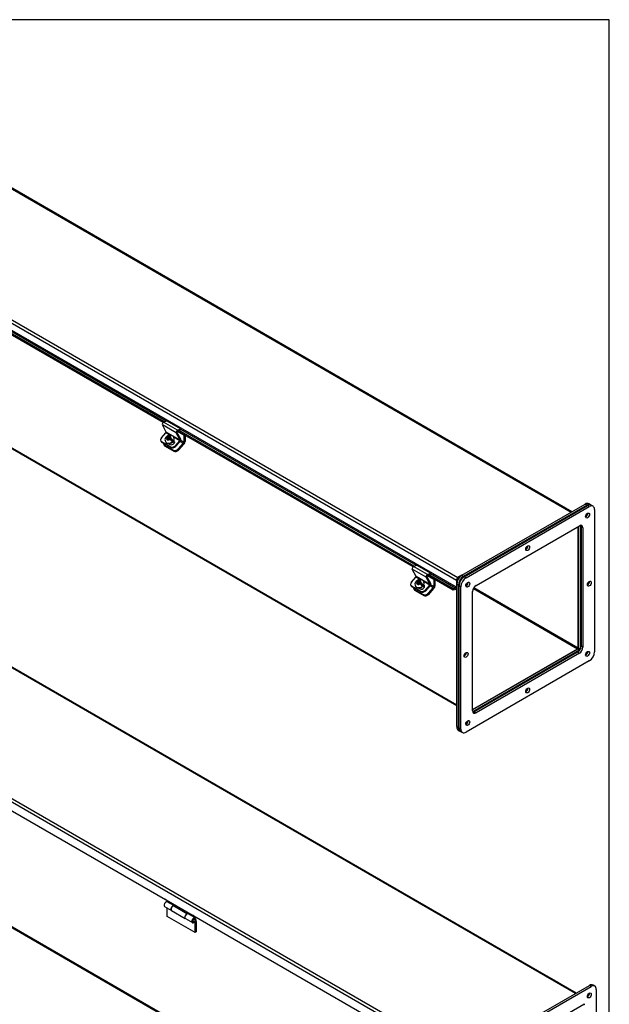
# Model space of a CAD drawing. Header units: inches. Extents: x 1 to 150, y -1 to 99.
# Tile 9 of 9: x 120 to 150, y 49 to 99. Entities that reach past the tile are written whole.
import ezdxf

# ---------------------------------------------------------------- set-up
doc = ezdxf.new("R2010")
doc.units = ezdxf.units.IN
doc.header["$MEASUREMENT"] = 0
for name, color, linetype in [('COM40176', 7, 'Continuous'), ('COM52631', 7, 'Continuous'), ('COM70666-3', 7, 'Continuous'), ('COM70693-17', 7, 'Continuous'), ('COM70694-17', 7, 'Continuous'), ('Default', 7, 'Continuous'), ('GSK10522', 7, 'Continuous'), ('GSK11095', 7, 'Continuous'), ('HNG86641-1', 7, 'Continuous'), ('HNG86641-2', 7, 'Continuous'), ('HNG86641-3', 7, 'Continuous'), ('SCS19420', 7, 'Continuous')]:
    doc.layers.add(name, color=color, linetype=linetype)

# ---------------------------------------------------------------- blocks, each defined once
blk = doc.blocks.new('SE5')
at = {"layer": 'COM40176', "color": 7, "linetype": 'Continuous'}
for p, q in [((127.098, 78.506), (126.906, 78.87)), ((127.614, 78.461), (126.906, 78.87)), ((126.967, 79.004), (127.126, 79.08)), ((127.674, 78.596), (126.967, 79.004)), ((127.833, 78.672), (127.126, 79.08)), ((126.863, 78.218), (127.088, 78.469)), ((127.303, 78.345), (127.088, 78.469)), ((127.805, 78.098), (127.098, 78.506)), ((127.795, 78.061), (127.486, 78.239)), ((127.805, 78.098), (127.614, 78.461)), ((127.841, 78.139), (127.65, 78.502)), ((127.67, 78.548), (127.83, 78.623)), ((127.674, 78.596), (127.833, 78.672)), ((127.83, 78.623), (127.833, 78.672)), ((126.829, 78.054), (126.846, 78.022)), ((127.317, 77.752), (126.875, 78.007)), ((126.875, 78.007), (126.892, 77.975)), ((127.334, 77.72), (126.892, 77.975)), ((127.244, 77.913), (127.31, 77.875)), ((127.334, 77.72), (127.317, 77.752)), ((127.507, 78.044), (127.484, 78.057)), ((127.507, 78.044), (127.492, 78.072)), ((127.57, 77.81), (127.795, 78.061)), ((127.57, 77.81), (127.587, 77.778)), ((127.587, 77.778), (127.812, 78.029)), ((139.695, 71.656), (139.854, 71.732)), ((140.561, 71.323), (139.854, 71.732)), ((139.826, 71.158), (139.634, 71.521)), ((140.341, 71.113), (139.634, 71.521)), ((140.402, 71.247), (139.695, 71.656)), ((140.398, 71.199), (140.558, 71.275)), ((140.402, 71.247), (140.561, 71.323)), ((140.558, 71.275), (140.561, 71.323)), ((139.557, 70.705), (139.574, 70.673)), ((139.591, 70.87), (139.816, 71.121)), ((140.031, 70.996), (139.816, 71.121)), ((140.533, 70.75), (139.826, 71.158)), ((140.235, 70.695), (140.212, 70.708)), ((140.523, 70.713), (140.214, 70.891)), ((140.235, 70.695), (140.22, 70.723)), ((140.298, 70.462), (140.523, 70.713)), ((140.315, 70.429), (140.54, 70.68)), ((140.533, 70.75), (140.341, 71.113)), ((140.569, 70.791), (140.378, 71.154)), ((140.044, 70.404), (139.603, 70.659)), ((139.603, 70.659), (139.62, 70.626)), ((140.061, 70.372), (139.62, 70.626)), ((139.972, 70.565), (140.038, 70.526)), ((140.061, 70.372), (140.044, 70.404)), ((140.298, 70.462), (140.315, 70.429))]:
    blk.add_line(p, q, dxfattribs=at)
for centre, major_axis, ratio, start_param, end_param in [((126.962, 78.931), (-0.043, -0.0745), 0.57735, 3.839724, 5.934119), ((126.996, 78.142), (0.166, 0.088), 0.767256, 2.021311, 3.592107), ((127.079, 78.486), (-0.0145, -0.0251), 0.57735, 1.22173, 2.792527), ((127.669, 78.523), (-0.043, -0.0745), 0.57735, 3.839724, 5.934119), ((127.669, 78.523), (-0.0145, -0.0251), 0.57735, 3.839724, 5.934119), ((127.013, 78.109), (0.166, 0.088), 0.767256, 3.141593, 3.592107), ((127.4, 77.975), (-0.124, -0.065), 0.767256, 0.450514, 3.559742), ((127.437, 77.887), (-0.166, -0.088), 0.767256, 0.450514, 2.021311), ((127.454, 77.854), (0.166, 0.088), 0.767256, 3.592107, 5.162903), ((127.417, 77.943), (-0.124, -0.065), 0.767256, 3.311973, 3.592107), ((127.786, 78.077), (-0.0145, -0.0251), 0.57735, 1.22173, 2.792527), ((127.786, 78.077), (-0.043, -0.0745), 0.57735, 1.22173, 2.792527), ((139.689, 71.583), (-0.043, -0.0745), 0.57735, 3.839724, 5.934119), ((140.397, 71.174), (-0.043, -0.0745), 0.57735, 3.839724, 5.934119), ((140.397, 71.174), (-0.0145, -0.0251), 0.57735, 3.839724, 5.934119), ((139.724, 70.793), (0.166, 0.088), 0.767256, 2.021311, 3.592107), ((139.741, 70.761), (0.166, 0.088), 0.767256, 3.141593, 3.592107), ((139.807, 71.137), (-0.0145, -0.0251), 0.57735, 1.22173, 2.792527), ((140.128, 70.627), (-0.124, -0.065), 0.767256, 0.450514, 3.559742), ((140.145, 70.595), (-0.124, -0.065), 0.767256, 3.311973, 3.592107), ((140.514, 70.729), (-0.0145, -0.0251), 0.57735, 1.22173, 2.792527), ((140.514, 70.729), (-0.043, -0.0745), 0.57735, 1.22173, 2.792527), ((140.165, 70.538), (-0.166, -0.088), 0.767256, 0.450514, 2.021311), ((140.182, 70.506), (0.166, 0.088), 0.767256, 3.592107, 5.162903)]:
    blk.add_ellipse(centre, major_axis=major_axis, ratio=ratio, start_param=start_param, end_param=end_param, dxfattribs=at)
at = {"layer": 'COM52631', "color": 7, "linetype": 'Continuous'}
for p, q in [((127.68, 78.552), (127.993, 78.371)), ((128.003, 78.377), (127.993, 78.371)), ((127.993, 78.371), (127.993, 77.986)), ((128.06, 78.344), (128.06, 78.025)), ((126.971, 77.891), (127, 77.837)), ((127.017, 77.844), (127.458, 77.589)), ((127.017, 77.844), (127.046, 77.79)), ((127.046, 77.79), (127.487, 77.535)), ((127.712, 77.647), (127.974, 77.939)), ((127.74, 77.593), (128.002, 77.885)), ((127.814, 78.031), (127.974, 77.939)), ((127.993, 77.986), (127.84, 78.075)), ((127.458, 77.589), (127.487, 77.535)), ((127.712, 77.647), (127.74, 77.593)), ((140.408, 71.203), (140.721, 71.022)), ((140.542, 70.683), (140.702, 70.59)), ((140.721, 70.637), (140.567, 70.726)), ((140.731, 71.028), (140.721, 71.022)), ((140.721, 71.022), (140.721, 70.637)), ((140.788, 70.995), (140.788, 70.676)), ((139.699, 70.542), (139.728, 70.488)), ((139.745, 70.495), (140.186, 70.241)), ((139.745, 70.495), (139.774, 70.441)), ((139.774, 70.441), (140.215, 70.187)), ((140.186, 70.241), (140.215, 70.187)), ((140.44, 70.298), (140.702, 70.59)), ((140.44, 70.298), (140.468, 70.244)), ((140.468, 70.244), (140.73, 70.537))]:
    blk.add_line(p, q, dxfattribs=at)
for centre, major_axis, ratio, start_param, end_param in [((127.138, 77.978), (0.166, 0.088), 0.767256, 2.813297, 3.592107), ((127.166, 77.924), (0.166, 0.088), 0.767256, 3.141593, 3.592107), ((127.959, 77.966), (-0.024, -0.0416), 0.57735, 1.22173, 2.356194), ((127.959, 77.966), (-0.072, -0.124), 0.57735, 1.22173, 2.356194), ((127.579, 77.724), (-0.166, -0.088), 0.767256, 0.450514, 2.021311), ((127.607, 77.67), (-0.166, -0.088), 0.767256, 0.450514, 2.021311), ((140.687, 70.618), (-0.071, -0.124), 0.57735, 1.22173, 2.356194), ((139.866, 70.63), (0.166, 0.088), 0.767256, 2.813297, 3.592107), ((139.894, 70.576), (0.166, 0.088), 0.767256, 3.141593, 3.592107), ((140.307, 70.375), (-0.166, -0.088), 0.767256, 0.450514, 2.021311), ((140.335, 70.321), (-0.166, -0.088), 0.767256, 0.450514, 2.021311), ((140.687, 70.618), (-0.024, -0.0416), 0.57735, 1.22173, 2.356194)]:
    blk.add_ellipse(centre, major_axis=major_axis, ratio=ratio, start_param=start_param, end_param=end_param, dxfattribs=at)
at = {"layer": 'COM70666-3', "color": 7, "linetype": 'Continuous'}
for p, q in [((142.158, 71.214), (148.434, 74.838)), ((142.247, 71.163), (148.522, 74.787)), ((148.522, 74.787), (148.434, 74.838)), ((148.71, 74.805), (148.621, 74.856)), ((148.102, 73.713), (148.102, 67.528)), ((148.191, 73.755), (148.191, 67.477)), ((142.158, 71.214), (142.247, 71.163)), ((141.893, 63.509), (141.893, 70.755)), ((141.982, 70.704), (141.893, 70.755)), ((141.982, 63.458), (141.982, 70.704)), ((148.058, 67.451), (142.701, 64.358)), ((148.147, 67.4), (142.709, 64.261)), ((148.147, 67.4), (148.058, 67.451)), ((148.102, 67.528), (148.191, 67.477)), ((141.893, 63.509), (141.982, 63.458)), ((141.971, 63.337), (142.059, 63.286))]:
    blk.add_line(p, q, dxfattribs=at)
for centre, major_axis, start_param, end_param in [((148.434, 74.531), (-0.188, -0.325), 3.141593, 3.926991), ((148.522, 74.48), (-0.188, -0.325), 3.047171, 3.926991), ((148.434, 74.327), (-0.07, -0.122), 1.077418, 2.064175), ((145.385, 72.669), (-0.07, -0.122), 1.077418, 2.064174), ((142.158, 70.908), (-0.188, -0.325), 3.926991, 5.497787), ((142.247, 70.857), (0.188, 0.325), 0.785398, 2.356194), ((142.335, 70.806), (-0.07, -0.122), 1.077418, 2.064175), ((148.522, 70.857), (-0.07, -0.122), 1.077418, 2.064175), ((142.247, 67.234), (-0.07, -0.122), 1.077418, 2.064175), ((148.058, 67.502), (-0.0313, -0.0541), 0.785398, 2.356194), ((148.147, 67.451), (0.0313, 0.0541), 3.926991, 4.225793), ((148.147, 67.451), (0.0313, 0.0541), 5.198985, 5.497787), ((148.434, 67.285), (-0.07, -0.122), 1.077418, 2.064175), ((145.385, 65.422), (-0.07, -0.122), 1.077418, 2.064175), ((142.335, 63.764), (-0.07, -0.122), 1.077418, 2.064175), ((142.158, 63.662), (0.187, 0.325), 2.356194, 3.141593), ((142.247, 63.611), (0.187, 0.325), 2.356194, 3.236013)]:
    blk.add_ellipse(centre, major_axis=major_axis, ratio=0.57735, start_param=start_param, end_param=end_param, dxfattribs=at)
at = {"layer": 'COM70693-17', "color": 7, "linetype": 'Continuous'}
for p, q in [((100.218, 88.678), (141.893, 64.617)), ((100.241, 88.629), (141.893, 64.581)), ((148.074, 67.522), (148.074, 73.696)), ((142.741, 70.542), (148.048, 67.478)), ((142.766, 70.586), (148.074, 67.522)), ((142.701, 64.391), (148.048, 67.478))]:
    blk.add_line(p, q, dxfattribs=at)
blk.add_ellipse((148.048, 67.507), major_axis=(-0.018, -0.0312), ratio=0.57735, start_param=0.785398, end_param=2.356194, dxfattribs=at)
at = {"layer": 'COM70694-17', "color": 7, "linetype": 'Continuous'}
for p, q in [((106.384, 98.299), (147.727, 74.429)), ((147.759, 74.448), (106.438, 98.304)), ((100.538, 94.836), (141.881, 70.966)), ((100.614, 94.968), (141.958, 71.099)), ((141.881, 70.607), (100.538, 94.477)), ((126.944, 78.988), (114.963, 85.906)), ((127.007, 79.023), (115.031, 85.938)), ((115.104, 86.002), (127.108, 79.071)), ((139.672, 71.64), (127.691, 78.557)), ((139.735, 71.675), (127.758, 78.589)), ((127.832, 78.654), (139.836, 71.723)), ((141.714, 70.461), (140.419, 71.209)), ((141.727, 70.525), (140.486, 71.241)), ((140.56, 71.305), (141.85, 70.56)), ((142.158, 71.214), (141.958, 71.099)), ((141.881, 70.966), (141.881, 70.607)), ((141.932, 70.996), (141.932, 70.937)), ((142.002, 71.065), (141.958, 71.04)), ((141.714, 70.461), (141.727, 70.525)), ((141.837, 70.496), (141.714, 70.461)), ((141.85, 70.56), (141.727, 70.525))]:
    blk.add_line(p, q, dxfattribs=at)
for centre, major_axis, start_param, end_param in [((141.958, 71.01), (0.054, 0.0935), 0.785398, 2.356194), ((141.958, 71.01), (0.018, 0.0312), 0.785398, 2.356194), ((141.856, 70.593), (0.054, 0.0935), 3.682645, 4.439931), ((141.856, 70.593), (0.018, 0.0312), 3.682645, 5.497787)]:
    blk.add_ellipse(centre, major_axis=major_axis, ratio=0.57735, start_param=start_param, end_param=end_param, dxfattribs=at)
at = {"layer": 'GSK10522', "color": 7, "linetype": 'Continuous'}
for p, q in [((142.282, 71.143), (148.558, 74.766)), ((142.371, 71.092), (148.646, 74.715)), ((148.646, 74.715), (148.558, 74.766)), ((148.834, 74.734), (148.745, 74.785)), ((148.911, 74.562), (148.911, 67.316)), ((142.878, 70.697), (148.138, 73.734)), ((148.227, 73.683), (148.227, 67.609)), ((148.315, 73.632), (148.227, 73.683)), ((148.315, 73.632), (148.315, 67.558)), ((142.017, 63.437), (142.017, 70.684)), ((142.105, 70.633), (142.017, 70.684)), ((142.371, 71.092), (142.282, 71.143)), ((142.105, 63.386), (142.105, 70.633)), ((142.701, 64.317), (142.701, 70.391)), ((148.05, 67.303), (142.79, 64.266)), ((148.138, 67.252), (142.878, 64.215)), ((148.138, 67.252), (148.05, 67.303)), ((148.315, 67.558), (148.227, 67.609)), ((148.646, 66.856), (142.371, 63.233)), ((142.878, 64.215), (142.79, 64.266)), ((142.105, 63.386), (142.017, 63.437)), ((142.095, 63.266), (142.183, 63.215))]:
    blk.add_line(p, q, dxfattribs=at)
for centre, major_axis, start_param, end_param in [((148.558, 74.46), (-0.188, -0.325), 3.141593, 3.926991), ((148.646, 74.409), (-0.188, -0.325), 2.356194, 3.926991), ((148.469, 74.307), (0.07, 0.122), 3.821986, 5.602792), ((148.138, 73.53), (-0.125, -0.217), 2.356194, 3.926991), ((148.05, 73.581), (-0.125, -0.217), 2.356194, 2.780226), ((145.42, 72.648), (0.07, 0.122), 3.821986, 5.602792), ((142.282, 70.837), (-0.188, -0.325), 3.926991, 5.497787), ((142.371, 70.786), (-0.187, -0.325), 3.926991, 5.497787), ((142.371, 70.786), (0.07, 0.122), 3.821986, 5.602792), ((142.878, 70.493), (-0.125, -0.217), 3.926991, 5.497787), ((148.558, 70.837), (0.07, 0.122), 3.821986, 5.602792), ((142.282, 67.214), (0.07, 0.122), 3.821986, 5.602792), ((148.05, 67.507), (0.125, 0.217), 3.926991, 5.497787), ((148.138, 67.456), (0.125, 0.217), 3.926991, 5.497787), ((148.469, 67.265), (0.07, 0.122), 3.821986, 5.602792), ((148.646, 67.163), (0.187, 0.325), 3.926991, 5.497787), ((145.42, 65.402), (0.07, 0.122), 3.821986, 5.602792), ((142.878, 64.419), (0.125, 0.217), 2.356194, 3.926991), ((142.79, 64.47), (0.125, 0.217), 3.50296, 3.926991), ((142.371, 63.744), (0.07, 0.122), 3.821986, 5.602792), ((142.282, 63.59), (0.188, 0.325), 2.356194, 3.141593), ((142.371, 63.539), (0.188, 0.325), 2.356194, 3.926991)]:
    blk.add_ellipse(centre, major_axis=major_axis, ratio=0.57735, start_param=start_param, end_param=end_param, dxfattribs=at)
for centre in [(148.558, 74.256), (145.508, 72.597), (142.459, 70.735), (148.646, 70.786), (142.371, 67.163), (148.558, 67.214), (145.508, 65.351), (142.459, 63.693)]:
    blk.add_ellipse(centre, major_axis=(0.07, 0.122), ratio=0.57735, dxfattribs=at)
at = {"layer": 'GSK11095', "color": 7, "linetype": 'Continuous'}
for p, q in [((141.932, 71.025), (142.002, 71.065)), ((141.932, 70.937), (141.932, 71.025))]:
    blk.add_line(p, q, dxfattribs=at)
at = {"layer": 'SCS19420', "color": 7, "linetype": 'Continuous'}
for p, q in [((127.223, 78.203), (127.115, 78.266)), ((127.122, 78.276), (127.238, 78.209)), ((127.135, 78.219), (127.174, 78.196)), ((127.174, 78.196), (127.193, 78.159)), ((127.175, 78.168), (127.174, 78.196)), ((127.219, 78.246), (127.18, 78.268)), ((127.223, 78.203), (127.191, 78.168)), ((127.219, 78.246), (127.252, 78.254)), ((127.238, 78.209), (127.219, 78.246)), ((127.235, 78.197), (127.223, 78.204)), ((127.237, 78.178), (127.223, 78.204)), ((127.259, 78.183), (127.235, 78.197)), ((127.272, 78.217), (127.238, 78.209)), ((127.287, 78.292), (127.252, 78.254)), ((127.252, 78.254), (127.272, 78.217)), ((127.291, 78.219), (127.259, 78.183)), ((127.272, 78.158), (127.259, 78.183)), ((127.272, 78.158), (127.304, 78.193)), ((127.316, 78.258), (127.274, 78.21)), ((127.294, 78.3), (127.287, 78.292)), ((127.303, 78.212), (127.291, 78.219)), ((127.304, 78.193), (127.291, 78.219)), ((127.316, 78.258), (127.294, 78.3)), ((127.294, 78.163), (127.311, 78.182)), ((127.302, 78.225), (127.336, 78.263)), ((127.302, 78.225), (127.304, 78.197)), ((127.342, 78.175), (127.304, 78.197)), ((127.304, 78.197), (127.323, 78.16)), ((127.304, 78.193), (127.306, 78.192)), ((127.326, 78.252), (127.316, 78.258)), ((127.336, 78.263), (127.344, 78.272)), ((127.495, 78.222), (127.486, 78.239)), ((127.061, 78.016), (127.07, 77.999)), ((127.139, 78.128), (127.134, 78.121)), ((127.175, 78.168), (127.139, 78.128)), ((127.199, 78.127), (127.174, 78.099)), ((127.195, 78.131), (127.175, 78.168)), ((127.183, 78.093), (127.189, 78.099)), ((127.188, 78.169), (127.203, 78.161)), ((127.189, 78.099), (127.225, 78.14)), ((127.191, 78.168), (127.227, 78.147)), ((127.193, 78.159), (127.195, 78.131)), ((127.227, 78.147), (127.194, 78.112)), ((127.194, 78.112), (127.198, 78.11)), ((127.215, 78.154), (127.237, 78.178)), ((127.259, 78.147), (127.225, 78.14)), ((127.23, 78.141), (127.227, 78.147)), ((127.237, 78.178), (127.272, 78.158)), ((127.259, 78.147), (127.298, 78.125)), ((127.32, 78.148), (127.294, 78.163)), ((127.307, 78.137), (127.294, 78.163)), ((127.307, 78.137), (127.319, 78.131)), ((127.308, 78.118), (127.329, 78.142)), ((127.329, 78.142), (127.32, 78.148)), ((127.323, 78.16), (127.439, 78.094)), ((127.44, 78.078), (127.329, 78.142)), ((127.381, 78.058), (127.408, 78.042)), ((127.516, 77.94), (127.468, 78.031)), ((139.789, 70.667), (139.798, 70.65)), ((139.951, 70.855), (139.843, 70.917)), ((139.85, 70.928), (139.966, 70.861)), ((139.867, 70.779), (139.862, 70.773)), ((139.863, 70.87), (139.902, 70.848)), ((139.903, 70.82), (139.867, 70.779)), ((139.902, 70.848), (139.921, 70.811)), ((139.903, 70.82), (139.902, 70.848)), ((139.927, 70.778), (139.902, 70.75)), ((139.923, 70.783), (139.903, 70.82)), ((139.947, 70.898), (139.908, 70.92)), ((139.911, 70.744), (139.917, 70.751)), ((139.916, 70.821), (139.931, 70.812)), ((139.917, 70.751), (139.953, 70.791)), ((139.951, 70.855), (139.919, 70.819)), ((139.919, 70.819), (139.954, 70.799)), ((139.921, 70.811), (139.923, 70.783)), ((139.954, 70.799), (139.922, 70.763)), ((139.922, 70.763), (139.926, 70.761)), ((139.943, 70.806), (139.965, 70.83)), ((139.947, 70.898), (139.98, 70.905)), ((139.966, 70.861), (139.947, 70.898)), ((139.963, 70.848), (139.951, 70.855)), ((139.965, 70.83), (139.951, 70.855)), ((139.987, 70.799), (139.953, 70.791)), ((139.958, 70.792), (139.954, 70.799)), ((139.986, 70.835), (139.963, 70.848)), ((139.965, 70.83), (140, 70.809)), ((140, 70.869), (139.966, 70.861)), ((140.015, 70.944), (139.98, 70.905)), ((139.98, 70.905), (140, 70.869)), ((140.019, 70.871), (139.986, 70.835)), ((140, 70.809), (139.986, 70.835)), ((139.987, 70.799), (140.026, 70.776)), ((140, 70.809), (140.032, 70.845)), ((140.044, 70.909), (140.002, 70.862)), ((140.022, 70.952), (140.015, 70.944)), ((140.031, 70.864), (140.019, 70.871)), ((140.032, 70.845), (140.019, 70.871)), ((140.044, 70.909), (140.022, 70.952)), ((140.022, 70.814), (140.039, 70.834)), ((140.048, 70.799), (140.022, 70.814)), ((140.035, 70.789), (140.022, 70.814)), ((140.03, 70.877), (140.064, 70.915)), ((140.03, 70.877), (140.031, 70.849)), ((140.07, 70.827), (140.031, 70.849)), ((140.031, 70.849), (140.051, 70.812)), ((140.032, 70.845), (140.034, 70.844)), ((140.035, 70.789), (140.047, 70.782)), ((140.036, 70.77), (140.057, 70.794)), ((140.054, 70.904), (140.044, 70.909)), ((140.057, 70.794), (140.048, 70.799)), ((140.051, 70.812), (140.167, 70.745)), ((140.167, 70.73), (140.057, 70.794)), ((140.064, 70.915), (140.072, 70.923)), ((140.108, 70.71), (140.136, 70.694)), ((140.244, 70.591), (140.196, 70.683)), ((140.223, 70.874), (140.214, 70.891))]:
    blk.add_line(p, q, dxfattribs=at)
for centre, radius, start, end in [((127.227, 78.11), 0.188, 140.8017, 211.0421), ((127.096, 78.288), 0.0285, 310.418, 336.5344), ((125.641, 75.38), 3.355, 59.512, 60.488), ((124.769, 73.969), 4.779, 59.6574, 60.3426), ((127.091, 77.782), 0.4, 40.7728, 58.9334), ((127.137, 77.834), 0.398, 40.729, 59.033), ((127.401, 78.049), 0.00918, 218.3341, 313.8493), ((127.429, 78.085), 0.0128, 326.4779, 39.7953), ((139.955, 70.762), 0.188, 140.8017, 211.0421), ((139.824, 70.939), 0.0285, 310.418, 336.5344), ((137.497, 66.62), 4.779, 59.6574, 60.3426), ((138.369, 68.032), 3.355, 59.512, 60.488), ((139.819, 70.434), 0.4, 40.7728, 58.9334), ((139.865, 70.486), 0.398, 40.729, 59.033), ((140.129, 70.701), 0.00918, 218.3341, 313.8493), ((140.157, 70.737), 0.0128, 326.4779, 39.7953)]:
    blk.add_arc(centre, radius, start, end, dxfattribs=at)
for centre, major_axis, ratio, start_param, end_param in [((127.274, 78.128), (-0.212, -0.112), 0.767256, 0.02075, 3.132777), ((127.283, 78.111), (0.212, 0.112), 0.767256, 3.141593, 6.283185), ((127.26, 78.153), (-0.205, -0.108), 0.767256, 5.048311, 5.264962), ((127.238, 78.196), (0.106, 0.056), 0.767256, 2.304752, 3.296138), ((127.238, 78.196), (0.106, 0.056), 0.767256, 0.746483, 1.712767), ((127.232, 78.202), (-0.005, -0.00866), 0.57735, 1.264164, 2.792527), ((127.249, 78.192), (0.0175, 0.0303), 0.57735, 5.644368, 5.934119), ((127.238, 78.196), (-0.106, -0.056), 0.767256, 2.329855, 3.296138), ((127.274, 78.128), (-0.212, -0.112), 0.767256, 0, 0.02075), ((127.238, 78.196), (-0.106, -0.056), 0.767256, 0.746483, 1.737869), ((127.2, 78.166), (0.005, 0.00866), 0.57735, 2.792527, 4.363323), ((127.217, 78.156), (-0.0175, -0.0303), 0.57735, 5.934119, 6.223871), ((127.317, 78.153), (0.005, 0.00866), 0.57735, 4.405756, 5.934119), ((127.26, 78.153), (0.205, 0.108), 0.767256, 5.060845, 5.277495), ((140.002, 70.779), (-0.212, -0.112), 0.767256, 0, 0.02075), ((140.002, 70.779), (-0.212, -0.112), 0.767256, 0.02075, 3.132777), ((140.011, 70.762), (0.212, 0.112), 0.767256, 3.141593, 6.283185), ((139.988, 70.805), (-0.205, -0.108), 0.767256, 5.048311, 5.264962), ((139.966, 70.847), (0.106, 0.056), 0.767256, 2.304752, 3.296138), ((139.966, 70.847), (0.106, 0.056), 0.767256, 0.746483, 1.712767), ((139.966, 70.847), (-0.106, -0.056), 0.767256, 0.746483, 1.737869), ((139.928, 70.818), (0.005, 0.00866), 0.57735, 2.792527, 4.363323), ((139.945, 70.808), (-0.0175, -0.0303), 0.57735, 5.934119, 6.223871), ((139.96, 70.854), (-0.005, -0.00866), 0.57735, 1.264164, 2.792527), ((139.977, 70.844), (0.0175, 0.0303), 0.57735, 5.644368, 5.934119), ((140.044, 70.805), (0.005, 0.00866), 0.57735, 4.405756, 5.934119), ((139.966, 70.847), (-0.106, -0.056), 0.767256, 2.329855, 3.296138), ((139.988, 70.805), (0.205, 0.108), 0.767256, 5.060845, 5.277495)]:
    blk.add_ellipse(centre, major_axis=major_axis, ratio=ratio, start_param=start_param, end_param=end_param, dxfattribs=at)
for points, knots in [([(127.077, 78.226), (127.078, 78.228), (127.078, 78.23), (127.08, 78.232), (127.081, 78.233), (127.086, 78.235), (127.09, 78.236), (127.1, 78.234), (127.106, 78.232), (127.119, 78.227), (127.127, 78.223), (127.135, 78.219)], [0, 0, 0, 0, 0.125, 0.125, 0.25, 0.25, 0.5, 0.5, 0.75, 0.75, 1, 1, 1, 1]), ([(127.18, 78.268), (127.172, 78.273), (127.165, 78.277), (127.152, 78.282), (127.145, 78.284), (127.138, 78.285), (127.135, 78.285), (127.131, 78.285), (127.13, 78.284), (127.125, 78.282), (127.123, 78.28), (127.122, 78.276)], [0, 0, 0, 0, 0.25, 0.25, 0.5, 0.5, 0.625, 0.625, 0.75, 0.75, 1, 1, 1, 1]), ([(127.487, 78.237), (127.486, 78.238), (127.479, 78.261), (127.443, 78.298), (127.384, 78.334), (127.314, 78.35), (127.24, 78.343), (127.173, 78.319), (127.142, 78.293), (127.128, 78.28)], [0, 0, 0, 0, 0.007754, 0.182797, 0.350752, 0.519343, 0.694976, 0.879332, 1, 1, 1, 1]), ([(127.274, 78.21), (127.267, 78.209), (127.261, 78.207), (127.251, 78.204), (127.247, 78.203), (127.242, 78.201), (127.241, 78.201), (127.238, 78.199), (127.236, 78.198), (127.235, 78.197)], [0, 0, 0, 0, 0.5, 0.5, 0.75, 0.75, 0.875, 0.875, 1, 1, 1, 1]), ([(127.203, 78.161), (127.202, 78.16), (127.201, 78.158), (127.2, 78.155), (127.199, 78.154), (127.199, 78.149), (127.199, 78.146), (127.198, 78.138), (127.199, 78.132), (127.199, 78.127)], [0, 0, 0, 0, 0.125, 0.125, 0.25, 0.25, 0.5, 0.5, 1, 1, 1, 1]), ([(127.32, 78.148), (127.321, 78.149), (127.322, 78.151), (127.323, 78.153), (127.323, 78.155), (127.323, 78.157), (127.323, 78.159), (127.323, 78.16)], [0, 0, 0, 0, 0.125, 0.125, 0.25, 0.25, 0.347947, 0.347947, 0.347947, 0.347947]), ([(139.805, 70.878), (139.805, 70.88), (139.806, 70.881), (139.808, 70.884), (139.809, 70.885), (139.814, 70.887), (139.818, 70.887), (139.828, 70.886), (139.834, 70.884), (139.847, 70.879), (139.855, 70.875), (139.863, 70.87)], [0, 0, 0, 0, 0.125, 0.125, 0.25, 0.25, 0.5, 0.5, 0.75, 0.75, 1, 1, 1, 1]), ([(139.908, 70.92), (139.9, 70.925), (139.893, 70.928), (139.879, 70.934), (139.873, 70.936), (139.866, 70.937), (139.863, 70.937), (139.859, 70.936), (139.857, 70.936), (139.853, 70.934), (139.851, 70.931), (139.85, 70.928)], [0, 0, 0, 0, 0.25, 0.25, 0.5, 0.5, 0.625, 0.625, 0.75, 0.75, 1, 1, 1, 1]), ([(140.214, 70.889), (140.214, 70.89), (140.207, 70.912), (140.171, 70.95), (140.112, 70.986), (140.042, 71.001), (139.968, 70.995), (139.901, 70.97), (139.87, 70.944), (139.856, 70.932)], [0, 0, 0, 0, 0.007754, 0.182797, 0.350752, 0.519343, 0.694976, 0.879332, 1, 1, 1, 1]), ([(139.931, 70.812), (139.929, 70.811), (139.929, 70.81), (139.928, 70.807), (139.927, 70.805), (139.927, 70.801), (139.927, 70.798), (139.926, 70.789), (139.927, 70.784), (139.927, 70.778)], [0, 0, 0, 0, 0.125, 0.125, 0.25, 0.25, 0.5, 0.5, 1, 1, 1, 1]), ([(140.002, 70.862), (139.995, 70.86), (139.988, 70.859), (139.978, 70.856), (139.975, 70.855), (139.97, 70.853), (139.969, 70.852), (139.966, 70.851), (139.964, 70.85), (139.963, 70.848)], [0, 0, 0, 0, 0.5, 0.5, 0.75, 0.75, 0.875, 0.875, 1, 1, 1, 1]), ([(140.048, 70.799), (140.049, 70.801), (140.05, 70.802), (140.05, 70.805), (140.051, 70.806), (140.051, 70.809), (140.051, 70.81), (140.051, 70.811)], [0, 0, 0, 0, 0.125, 0.125, 0.25, 0.25, 0.347947, 0.347947, 0.347947, 0.347947])]:
    blk.add_open_spline(points, degree=3, knots=knots, dxfattribs=at)
for points in [[(127.223, 78.204), (127.223, 78.203), (127.223, 78.203)], [(127.329, 78.142), (127.329, 78.142), (127.329, 78.142)], [(139.951, 70.855), (139.951, 70.855), (139.951, 70.855)], [(140.057, 70.794), (140.057, 70.794), (140.057, 70.794)]]:
    blk.add_open_spline(points, degree=2, dxfattribs=at)
blk = doc.blocks.new('SE6')
at = {"layer": 'COM40176', "color": 7, "linetype": 'Continuous'}
for p, q in [((121.637, 65.164), (120.93, 65.572)), ((134.365, 57.815), (133.658, 58.224)), ((147.093, 50.467), (146.386, 50.875))]:
    blk.add_line(p, q, dxfattribs=at)
for centre, start_param in [((120.887, 65.497), 3.141593), ((121.594, 65.089), 2.668594), ((133.615, 58.149), 3.141593), ((134.322, 57.741), 2.668594), ((146.343, 50.801), 3.141593), ((147.05, 50.392), 2.668594)]:
    blk.add_ellipse(centre, major_axis=(-0.043, -0.0745), ratio=0.57735, start_param=start_param, end_param=3.614591, dxfattribs=at)
at = {"layer": 'COM70666-3', "color": 7, "linetype": 'Continuous'}
for p, q in [((142.371, 46.714), (148.647, 50.337)), ((142.459, 46.663), (148.735, 50.286)), ((148.735, 50.286), (148.647, 50.337)), ((148.922, 50.305), (148.834, 50.356)), ((149, 50.133), (149, 42.887)), ((142.835, 46.191), (148.359, 49.38)), ((148.403, 49.354), (148.359, 49.38))]:
    blk.add_line(p, q, dxfattribs=at)
for centre, major_axis, start_param, end_param in [((148.647, 50.031), (-0.188, -0.325), 3.141593, 3.926991), ((148.735, 49.98), (-0.188, -0.325), 2.356194, 3.926991), ((148.558, 49.878), (-0.07, -0.122), 0.680393, 2.4612), ((148.359, 49.329), (-0.0313, -0.0541), 2.356194, 3.926991)]:
    blk.add_ellipse(centre, major_axis=major_axis, ratio=0.57735, start_param=start_param, end_param=end_param, dxfattribs=at)
blk.add_ellipse((148.647, 49.827), major_axis=(-0.07, -0.122), ratio=0.57735, dxfattribs=at)
at = {"layer": 'COM70693-17', "color": 7, "linetype": 'Continuous'}
for p, q in [((142.106, 40.117), (100.431, 64.178)), ((100.453, 64.128), (142.106, 40.08))]:
    blk.add_line(p, q, dxfattribs=at)
at = {"layer": 'COM70694-17', "color": 7, "linetype": 'Continuous'}
for p, q in [((147.941, 49.93), (106.598, 73.799)), ((147.972, 49.948), (106.652, 73.804)), ((142.095, 46.466), (100.752, 70.336)), ((142.172, 46.599), (100.828, 70.468)), ((127.059, 54.7), (115.788, 61.208)), ((127.059, 54.7), (127.08, 54.712)), ((128.473, 53.884), (127.102, 54.676)), ((128.473, 53.884), (128.495, 53.896)), ((139.787, 47.352), (128.516, 53.859))]:
    blk.add_line(p, q, dxfattribs=at)
for centre in [(127.08, 54.688), (128.495, 53.871)]:
    blk.add_ellipse(centre, major_axis=(0.015, -0.026), ratio=0.57735, start_param=0.785398, end_param=3.926991, dxfattribs=at)
at = {"layer": 'HNG86641-1', "color": 7, "linetype": 'Continuous'}
for p, q in [((127.131, 54.658), (127.131, 54.627)), ((127.488, 54.422), (127.131, 54.627)), ((127.375, 54.146), (128.076, 53.741)), ((127.484, 54.391), (128.185, 53.986)), ((127.488, 54.389), (127.488, 54.422)), ((128.184, 53.982), (128.185, 53.986)), ((128.546, 53.811), (128.189, 54.017)), ((128.189, 54.017), (128.189, 53.983)), ((128.242, 53.963), (128.242, 53.986)), ((128.546, 53.842), (128.546, 53.811)), ((128.572, 53.826), (128.546, 53.811))]:
    blk.add_line(p, q, dxfattribs=at)
for centre, end_param in [((127.444, 54.265), 3.141593), ((128.145, 53.86), 3.182745)]:
    blk.add_ellipse(centre, major_axis=(0.069, 0.119), ratio=0.57735, start_param=0.356855, end_param=end_param, dxfattribs=at)
at = {"layer": 'HNG86641-2', "color": 7, "linetype": 'Continuous'}
for p, q in [((127.018, 54.352), (127.369, 54.15)), ((127.488, 54.399), (127.156, 54.59)), ((127.159, 53.849), (127.159, 54.271)), ((128.574, 53.033), (127.159, 53.849)), ((128.082, 53.738), (128.433, 53.536)), ((128.57, 53.774), (128.219, 53.976)), ((128.597, 53.73), (128.627, 53.564)), ((128.574, 53.528), (128.523, 53.557)), ((128.554, 53.605), (128.56, 53.599)), ((128.574, 53.528), (128.559, 53.61)), ((128.574, 53.033), (128.574, 53.528)), ((128.627, 53.564), (128.627, 53.063)), ((128.627, 53.063), (128.574, 53.033))]:
    blk.add_line(p, q, dxfattribs=at)
for centre, major_axis, start_param, end_param in [((127.087, 54.471), (0.069, 0.119), 0, 3.141593), ((127.438, 54.269), (0.069, 0.119), 0.24704, 3.182745), ((128.151, 53.857), (0.069, 0.119), 0, 3.141593), ((128.501, 53.655), (0.069, 0.119), -0.60135, 4.574538), ((128.501, 53.655), (0.0312, 0.0541), 0, 3.141593)]:
    blk.add_ellipse(centre, major_axis=major_axis, ratio=0.57735, start_param=start_param, end_param=end_param, dxfattribs=at)
at = {"layer": 'HNG86641-3', "color": 7, "linetype": 'Continuous'}
for p, q in [((128.542, 53.704), (128.533, 53.709)), ((128.47, 53.601), (128.479, 53.595))]:
    blk.add_line(p, q, dxfattribs=at)
blk.add_arc((128.51, 53.65), 0.0625, 240, 60, dxfattribs=at)
blk.add_ellipse((128.51, 53.65), major_axis=(-0.0312, -0.0541), ratio=0.57735, start_param=3.141593, end_param=6.283185, dxfattribs=at)
blk = doc.blocks.new('BORDER')
at = {"layer": 'Default', "color": 7, "linetype": 'Continuous'}
for p, q in [((0, 27.86), (-41.86, 27.86)), ((0, 0), (0, 27.86))]:
    blk.add_line(p, q, dxfattribs=at)

msp = doc.modelspace()

# ---------------------------------------------------------------- block references
at = {"layer": 'Default', "color": 7, "xscale": 3.56, "yscale": 3.56, "zscale": 3.56}
msp.add_blockref('BORDER', (149.664, 0.311), dxfattribs=at)
at = {"layer": 'Default'}
for name in ['SE5', 'SE6']:
    msp.add_blockref(name, (0, 0), dxfattribs=at)

doc.saveas('drawing.dxf')
